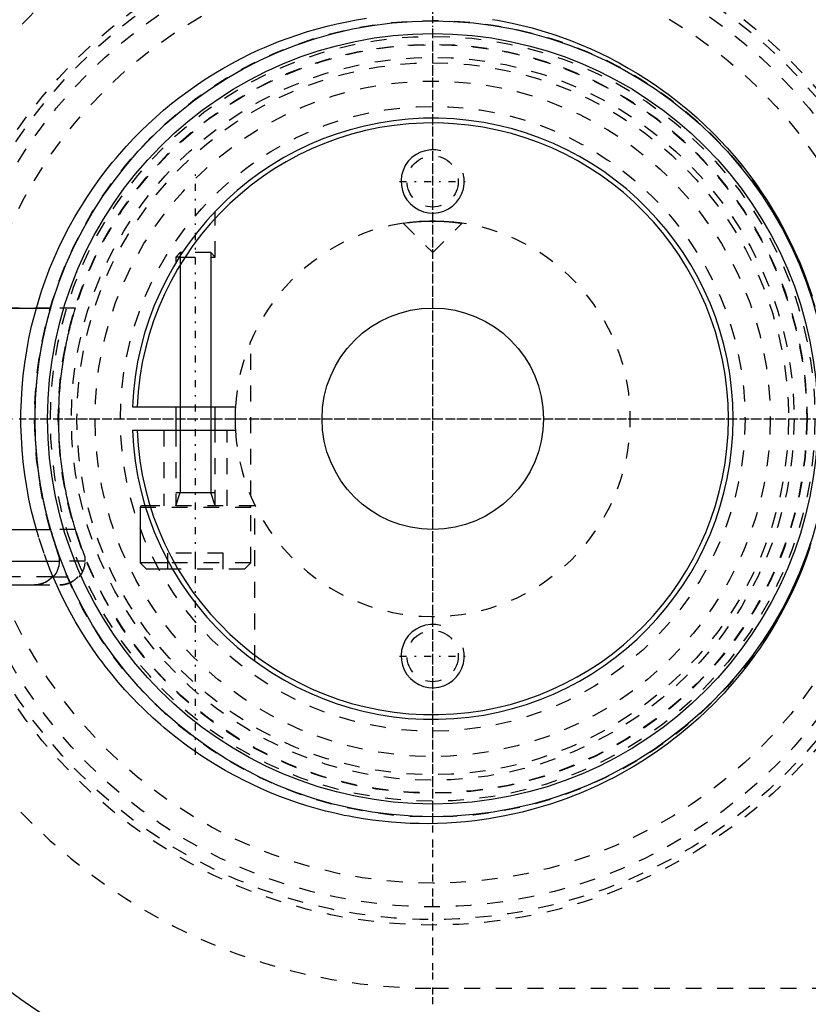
# Model space of a CAD drawing. Extents: x -1056 to 181, y -120 to 120.
# Tile 3 of 15: x -1026 to -976, y -37 to 25. Entities that reach past the tile are written whole.
import ezdxf

# ---------------------------------------------------------------- set-up
doc = ezdxf.new("R2010")
doc.units = 0
doc.linetypes.add('CENTER', pattern=[1.5, 0.45, -0.5, 0.05, -0.5])
doc.linetypes.add('DASHED', pattern=[2, 1, -1])
for name, color, linetype in [('AM_0', 7, 'CONTINUOUS'), ('AM_10', 7, 'CONTINUOUS'), ('AM_3', 7, 'DASHED'), ('AM_7', 7, 'CENTER')]:
    doc.layers.add(name, color=color, linetype=linetype)

msp = doc.modelspace()

# ---------------------------------------------------------------- linework, layer by layer
at = {"layer": 'AM_0', "color": 7, "linetype": 'CONTINUOUS'}
for p, q in [((-1015.974, 10.5), (-1016.25, 10.224)), ((-1016.25, 10.224), (-1016.25, 9.846)), ((-1016.015, 10.224), (-1016.25, 10.224)), ((-1015.836, 10.5), (-1015.974, 10.5)), ((-1033.65, 7), (-1024.156, 7)), ((-1018.985, 0.75), (-1012.477, 0.75)), ((-1016.25, 0.75), (-1016.25, -0.75)), ((-1013.75, -0.75), (-1013.75, 0.75)), ((-1012.477, -0.75), (-1018.985, -0.75)), ((-1018.5, -5.6), (-1018.5, -9.1)), ((-1018.156, -5.6), (-1018.5, -5.6)), ((-1018.187, -5.5), (-1018.4, -5.5)), ((-1034.1, -7), (-1024.156, -7)), ((-1023.6, -9), (-1023.6, -8.693)), ((-1034.1, -9), (-1023.6, -9)), ((-1018.5, -9.1), (-1018.1, -9.5)), ((-1016.68, -9.1), (-1018.5, -9.1)), ((-1016.455, -9.5), (-1018.1, -9.5)), ((-1032.49, -10.5), (-1025.172, -10.5)), ((-1024.066, -10), (-1023.982, -10))]:
    msp.add_line(p, q, dxfattribs=at)
for points in [[(-1025.21, -10.5, 0), (-1025.176, -10.5, 0), (-1025.106, -10.497, 0), (-1025.034, -10.49, 0), (-1024.998, -10.486, 0), (-1024.962, -10.48, 0), (-1024.889, -10.467, 0), (-1024.818, -10.451, 0), (-1024.748, -10.431, 0), (-1024.681, -10.409, 0), (-1024.616, -10.384, 0), (-1024.585, -10.371, 0), (-1024.553, -10.357, 0), (-1024.489, -10.325, 0), (-1024.426, -10.29, 0), (-1024.363, -10.252, 0), (-1024.303, -10.211, 0), (-1024.244, -10.167, 0), (-1024.216, -10.144, 0), (-1024.189, -10.121, 0), (-1024.138, -10.074, 0), (-1024.09, -10.026, 0), (-1024.066, -10, 0)], [(-1024.066, -10, 0), (-1024.083, -10.018, 0), (-1024.117, -10.054, 0), (-1024.153, -10.088, 0), (-1024.171, -10.105, 0), (-1024.19, -10.122, 0), (-1024.229, -10.155, 0), (-1024.27, -10.187, 0), (-1024.313, -10.218, 0), (-1024.357, -10.248, 0), (-1024.401, -10.276, 0), (-1024.424, -10.289, 0), (-1024.447, -10.302, 0), (-1024.492, -10.327, 0), (-1024.538, -10.35, 0), (-1024.584, -10.37, 0), (-1024.629, -10.389, 0), (-1024.675, -10.407, 0), (-1024.699, -10.415, 0), (-1024.723, -10.423, 0), (-1024.773, -10.438, 0), (-1024.823, -10.452, 0), (-1024.849, -10.458, 0)]]:
    msp.add_polyline3d(points, dxfattribs=at)
for radius in [45, 25.15, 24.35, 7]:
    msp.add_circle((-1000, 0), radius, dxfattribs=at)
for centre, radius, start, end in [((-1000, 0), 55.5, 97.25319, 160.91684), ((-1000, 0), 19, 182.26226, 177.73774), ((-1000, 0), 18.7, 182.29858, 177.70142), ((-1000, 0), 12.5, 176.56019, 180), ((-1000, 0), 12.5, 176.56019, 183.43981), ((-1018.4, -5.6), 0.1, 90, 180), ((-1025.1, -9), 1.5, 318.18969, 0), ((-1000, 0), 55.5, 199.08316, 262.74681)]:
    msp.add_arc(centre, radius, start, end, dxfattribs=at)
at = {"layer": 'AM_10', "color": 7, "linetype": 'CONTINUOUS'}
for p, q in [((-1015.974, 10.5), (-1015.974, -4.65)), ((-1014.026, 10.5), (-1014.026, -4.65)), ((-1016.25, -5.5), (-1015.974, -4.65)), ((-1016.25, -4.65), (-1013.75, -4.65)), ((-1013.75, -5.5), (-1014.026, -4.65))]:
    msp.add_line(p, q, dxfattribs=at)
for centre in [(-1000, 15), (-1000, -15)]:
    msp.add_arc(centre, 2, 75, 15, dxfattribs=at)
at = {"layer": 'AM_3', "color": 6, "linetype": 'DASHED'}
for p, q in [((-1013.75, 10.224), (-1013.75, 13.112)), ((-1000.462, 12.491), (-1000.277, 12.497)), ((-1000.277, 12.497), (-1000, 12.5)), ((-1001.861, 12.361), (-1001.587, 12.399)), ((-1001.861, 12.361), (-1000, 10.5)), ((-1000, 10.5), (-998.139, 12.361)), ((-1016.015, 10.224), (-1013.75, 10.224)), ((-1014.026, 10.5), (-1015.836, 10.5)), ((-1013.75, 10.224), (-1014.026, 10.5)), ((-1024.156, 7), (-1033.65, 7)), ((-1022.59, 7), (-1024.156, 7)), ((-1011.5, -4.899), (-1011.5, 4.899)), ((-1017, -0.75), (-1017, -5.5)), ((-1016.25, -0.75), (-1016.25, -5.5)), ((-1013.75, -5.5), (-1013.75, -0.75)), ((-1013, -5.5), (-1013, -0.75)), ((-1011.25, -5.5), (-1018.187, -5.5)), ((-1011.5, -5.6), (-1018.156, -5.6)), ((-1011.5, -9.1), (-1011.5, -5.6)), ((-1011.25, -15.311), (-1011.25, -5.5)), ((-1022.59, -7), (-1024.156, -7)), ((-1016.75, -9.5), (-1016.75, -8.5)), ((-1013.25, -8.5), (-1016.75, -8.5)), ((-1015, -9.5), (-1015, -8.5)), ((-1013.25, -9.5), (-1013.25, -8.5)), ((-1021.975, -9), (-1023.6, -9)), ((-1021.975, -9), (-1021.975, -8.742)), ((-1011.5, -9.1), (-1016.68, -9.1)), ((-1011.9, -9.5), (-1011.5, -9.1)), ((-1011.9, -9.5), (-1016.455, -9.5)), ((-1024.066, -10), (-1033.634, -10)), ((-1025.21, -10.5), (-1025.172, -10.5)), ((-1025.21, -10.5), (-1023.581, -10.5)), ((-1024.066, -10), (-1022.357, -10)), ((-1000, -36), (-901.327, -36))]:
    msp.add_line(p, q, dxfattribs=at)
for points in [[(-1025.063, 7.001, 0), (-1024.958, 7.36, 0), (-1024.733, 8.072, 0), (-1024.488, 8.776, 0), (-1024.358, 9.124, 0), (-1024.223, 9.469, 0), (-1023.939, 10.152, 0), (-1023.637, 10.824, 0), (-1023.318, 11.483, 0), (-1022.981, 12.129, 0), (-1022.629, 12.761, 0), (-1022.448, 13.072, 0), (-1022.262, 13.378, 0), (-1021.881, 13.98, 0), (-1021.488, 14.566, 0), (-1021.082, 15.134, 0), (-1020.666, 15.686, 0), (-1020.24, 16.219, 0), (-1020.024, 16.479, 0), (-1019.807, 16.734, 0), (-1019.366, 17.23, 0), (-1018.92, 17.708, 0), (-1018.692, 17.942, 0), (-1018.462, 18.173, 0), (-1017.992, 18.627, 0), (-1017.51, 19.07, 0), (-1017.264, 19.286, 0), (-1017.016, 19.5, 0), (-1016.511, 19.918, 0), (-1015.995, 20.323, 0), (-1015.468, 20.715, 0), (-1014.932, 21.094, 0), (-1014.386, 21.458, 0), (-1014.11, 21.635, 0), (-1013.832, 21.808, 0), (-1013.269, 22.144, 0), (-1012.698, 22.465, 0), (-1012.12, 22.771, 0), (-1011.535, 23.061, 0), (-1010.944, 23.336, 0), (-1010.647, 23.468, 0), (-1010.348, 23.596, 0), (-1009.746, 23.839, 0), (-1009.14, 24.067, 0), (-1008.529, 24.279, 0), (-1007.916, 24.475, 0), (-1007.299, 24.655, 0), (-1006.99, 24.739, 0), (-1006.68, 24.819, 0), (-1006.06, 24.967, 0), (-1005.438, 25.099, 0), (-1004.816, 25.215, 0), (-1004.195, 25.315, 0)], [(-996.218, 25.247, 0), (-995.906, 25.193, 0), (-995.593, 25.135, 0), (-994.967, 25.007, 0), (-994.341, 24.862, 0), (-993.715, 24.701, 0), (-993.09, 24.523, 0), (-992.467, 24.328, 0), (-992.157, 24.224, 0), (-991.847, 24.117, 0), (-991.23, 23.888, 0), (-990.616, 23.644, 0), (-990.007, 23.382, 0), (-989.404, 23.104, 0), (-988.806, 22.81, 0), (-988.509, 22.656, 0), (-988.214, 22.499, 0), (-987.63, 22.172, 0), (-987.053, 21.83, 0), (-986.484, 21.472, 0), (-985.925, 21.099, 0), (-985.375, 20.711, 0), (-985.104, 20.511, 0), (-984.835, 20.308, 0), (-984.306, 19.891, 0), (-983.788, 19.461, 0), (-983.282, 19.017, 0), (-982.788, 18.561, 0), (-982.307, 18.092, 0), (-982.071, 17.854, 0), (-981.839, 17.612, 0), (-981.385, 17.121, 0), (-980.939, 16.613, 0), (-980.5, 16.085, 0), (-980.07, 15.538, 0), (-979.65, 14.973, 0), (-979.444, 14.683, 0), (-979.242, 14.39, 0), (-978.845, 13.789, 0), (-978.463, 13.172, 0), (-978.277, 12.858, 0), (-978.095, 12.54, 0), (-977.743, 11.892, 0), (-977.408, 11.231, 0), (-977.247, 10.895, 0), (-977.09, 10.557, 0), (-976.791, 9.87, 0), (-976.512, 9.173, 0), (-976.252, 8.466, 0), (-976.012, 7.749, 0)], [(-1001.587, 12.399, 0), (-1001.567, 12.401, 0), (-1001.523, 12.407, 0), (-1001.477, 12.412, 0), (-1001.453, 12.415, 0), (-1001.428, 12.418, 0), (-1001.378, 12.424, 0), (-1001.326, 12.429, 0), (-1001.271, 12.435, 0), (-1001.213, 12.441, 0), (-1001.151, 12.447, 0), (-1001.12, 12.45, 0), (-1001.088, 12.453, 0), (-1001.021, 12.458, 0), (-1000.953, 12.464, 0), (-1000.882, 12.469, 0), (-1000.809, 12.474, 0), (-1000.734, 12.478, 0), (-1000.696, 12.481, 0), (-1000.658, 12.483, 0), (-1000.58, 12.487, 0), (-1000.501, 12.49, 0), (-1000.462, 12.491, 0)], [(-1000, 12.5, 0), (-999.986, 12.5, 0), (-999.959, 12.5, 0), (-999.932, 12.5, 0), (-999.919, 12.5, 0), (-999.905, 12.5, 0), (-999.878, 12.499, 0), (-999.85, 12.499, 0), (-999.823, 12.499, 0), (-999.795, 12.498, 0), (-999.768, 12.498, 0), (-999.754, 12.498, 0), (-999.74, 12.497, 0), (-999.713, 12.497, 0), (-999.685, 12.496, 0), (-999.658, 12.495, 0), (-999.63, 12.495, 0), (-999.603, 12.494, 0), (-999.589, 12.493, 0), (-999.576, 12.493, 0), (-999.548, 12.492, 0), (-999.521, 12.491, 0), (-999.507, 12.49, 0), (-999.494, 12.49, 0), (-999.467, 12.489, 0), (-999.44, 12.487, 0), (-999.427, 12.487, 0), (-999.413, 12.486, 0), (-999.387, 12.485, 0), (-999.36, 12.484, 0), (-999.334, 12.482, 0), (-999.307, 12.481, 0), (-999.281, 12.479, 0), (-999.269, 12.479, 0), (-999.256, 12.478, 0), (-999.23, 12.476, 0), (-999.205, 12.475, 0), (-999.179, 12.473, 0), (-999.154, 12.471, 0), (-999.129, 12.47, 0), (-999.117, 12.469, 0), (-999.105, 12.468, 0), (-999.081, 12.466, 0), (-999.056, 12.464, 0), (-999.033, 12.463, 0), (-999.009, 12.461, 0), (-998.986, 12.459, 0), (-998.974, 12.458, 0), (-998.963, 12.457, 0), (-998.94, 12.455, 0), (-998.918, 12.453, 0), (-998.895, 12.451, 0), (-998.874, 12.449, 0), (-998.852, 12.447, 0), (-998.842, 12.446, 0), (-998.831, 12.445, 0), (-998.81, 12.443, 0), (-998.79, 12.441, 0), (-998.769, 12.439, 0), (-998.75, 12.437, 0), (-998.73, 12.435, 0), (-998.72, 12.434, 0), (-998.711, 12.433, 0), (-998.692, 12.431, 0), (-998.674, 12.429, 0), (-998.665, 12.428, 0), (-998.656, 12.427, 0), (-998.638, 12.426, 0), (-998.62, 12.424, 0), (-998.611, 12.423, 0), (-998.603, 12.422, 0), (-998.586, 12.42, 0), (-998.569, 12.418, 0), (-998.552, 12.416, 0), (-998.535, 12.414, 0), (-998.519, 12.412, 0), (-998.511, 12.411, 0), (-998.503, 12.41, 0), (-998.488, 12.408, 0), (-998.472, 12.406, 0), (-998.457, 12.404, 0), (-998.442, 12.403, 0), (-998.428, 12.401, 0), (-998.421, 12.4, 0), (-998.414, 12.399, 0), (-998.4, 12.397, 0), (-998.386, 12.395, 0), (-998.373, 12.394, 0), (-998.36, 12.392, 0), (-998.347, 12.39, 0), (-998.341, 12.389, 0), (-998.335, 12.389, 0), (-998.323, 12.387, 0), (-998.312, 12.385, 0), (-998.3, 12.384, 0), (-998.29, 12.382, 0), (-998.279, 12.381, 0), (-998.274, 12.38, 0), (-998.269, 12.38, 0), (-998.259, 12.378, 0), (-998.25, 12.377, 0), (-998.241, 12.376, 0), (-998.232, 12.374, 0), (-998.224, 12.373, 0), (-998.22, 12.373, 0), (-998.216, 12.372, 0), (-998.209, 12.371, 0), (-998.202, 12.37, 0), (-998.198, 12.369, 0), (-998.195, 12.369, 0), (-998.189, 12.368, 0), (-998.183, 12.367, 0), (-998.18, 12.367, 0), (-998.177, 12.366, 0), (-998.172, 12.366, 0), (-998.167, 12.365, 0), (-998.163, 12.364, 0), (-998.159, 12.364, 0), (-998.155, 12.363, 0), (-998.154, 12.363, 0), (-998.152, 12.363, 0), (-998.149, 12.362, 0), (-998.147, 12.362, 0), (-998.145, 12.362, 0), (-998.143, 12.361, 0), (-998.141, 12.361, 0), (-998.141, 12.361, 0), (-998.14, 12.361, 0), (-998.14, 12.361, 0), (-998.139, 12.361, 0), (-998.139, 12.361, 0)], [(-1025.063, -7.001, 0), (-1025.169, -6.619, 0), (-1025.362, -5.85, 0), (-1025.532, -5.075, 0), (-1025.607, -4.686, 0), (-1025.677, -4.296, 0), (-1025.798, -3.514, 0), (-1025.894, -2.731, 0), (-1025.966, -1.947, 0), (-1026.014, -1.166, 0), (-1026.038, -0.387, 0), (-1026.041, 0, 0), (-1026.038, 0.387, 0), (-1026.014, 1.166, 0), (-1025.966, 1.947, 0), (-1025.894, 2.731, 0), (-1025.798, 3.514, 0), (-1025.677, 4.296, 0), (-1025.607, 4.686, 0), (-1025.532, 5.075, 0), (-1025.362, 5.85, 0), (-1025.169, 6.619, 0), (-1025.063, 7.001, 0)], [(-1024.156, -7, 0), (-1024.169, -6.957, 0), (-1024.195, -6.866, 0), (-1024.221, -6.772, 0), (-1024.234, -6.724, 0), (-1024.248, -6.676, 0), (-1024.275, -6.576, 0), (-1024.303, -6.474, 0), (-1024.33, -6.369, 0), (-1024.358, -6.261, 0), (-1024.386, -6.152, 0), (-1024.4, -6.096, 0), (-1024.414, -6.04, 0), (-1024.442, -5.926, 0), (-1024.47, -5.81, 0), (-1024.497, -5.692, 0), (-1024.525, -5.573, 0), (-1024.552, -5.452, 0), (-1024.565, -5.391, 0), (-1024.579, -5.329, 0), (-1024.606, -5.205, 0), (-1024.632, -5.079, 0), (-1024.645, -5.015, 0), (-1024.658, -4.951, 0), (-1024.683, -4.823, 0), (-1024.708, -4.693, 0), (-1024.721, -4.627, 0), (-1024.733, -4.561, 0), (-1024.757, -4.429, 0), (-1024.781, -4.295, 0), (-1024.803, -4.16, 0), (-1024.826, -4.025, 0), (-1024.848, -3.888, 0), (-1024.858, -3.819, 0), (-1024.869, -3.75, 0), (-1024.889, -3.611, 0), (-1024.909, -3.472, 0), (-1024.973, -2.979, 0), (-1025.06, -2.123, 0), (-1025.118, -1.263, 0), (-1025.147, -0.415, 0), (-1025.15, 0, 0), (-1025.147, 0.415, 0), (-1025.118, 1.263, 0), (-1025.06, 2.123, 0), (-1024.973, 2.979, 0), (-1024.909, 3.472, 0), (-1024.889, 3.611, 0), (-1024.869, 3.75, 0), (-1024.858, 3.819, 0), (-1024.848, 3.888, 0), (-1024.826, 4.025, 0), (-1024.803, 4.16, 0), (-1024.781, 4.295, 0), (-1024.757, 4.429, 0), (-1024.733, 4.561, 0), (-1024.721, 4.627, 0), (-1024.708, 4.693, 0), (-1024.683, 4.823, 0), (-1024.658, 4.951, 0), (-1024.645, 5.015, 0), (-1024.632, 5.079, 0), (-1024.606, 5.205, 0), (-1024.579, 5.329, 0), (-1024.565, 5.391, 0), (-1024.552, 5.452, 0), (-1024.525, 5.573, 0), (-1024.497, 5.692, 0), (-1024.47, 5.81, 0), (-1024.442, 5.926, 0), (-1024.414, 6.04, 0), (-1024.4, 6.096, 0), (-1024.386, 6.152, 0), (-1024.358, 6.261, 0), (-1024.33, 6.369, 0), (-1024.303, 6.474, 0), (-1024.275, 6.576, 0), (-1024.248, 6.676, 0), (-1024.234, 6.724, 0), (-1024.221, 6.772, 0), (-1024.195, 6.866, 0), (-1024.169, 6.957, 0), (-1024.156, 7, 0)], [(-1022.59, -7, 0), (-1022.592, -6.995, 0), (-1022.595, -6.985, 0), (-1022.598, -6.975, 0), (-1022.6, -6.97, 0), (-1022.601, -6.965, 0), (-1022.605, -6.954, 0), (-1022.608, -6.943, 0), (-1022.612, -6.931, 0), (-1022.615, -6.92, 0), (-1022.619, -6.908, 0), (-1022.621, -6.902, 0), (-1022.622, -6.895, 0), (-1022.626, -6.883, 0), (-1022.63, -6.87, 0), (-1022.644, -6.824, 0), (-1022.657, -6.782, 0), (-1022.67, -6.738, 0), (-1022.697, -6.646, 0), (-1022.725, -6.55, 0), (-1022.753, -6.452, 0), (-1022.782, -6.35, 0), (-1022.811, -6.245, 0), (-1022.825, -6.192, 0), (-1022.84, -6.138, 0), (-1022.869, -6.027, 0), (-1022.899, -5.914, 0), (-1022.928, -5.799, 0), (-1022.957, -5.682, 0), (-1022.987, -5.562, 0), (-1023.001, -5.502, 0), (-1023.016, -5.441, 0), (-1023.044, -5.317, 0), (-1023.073, -5.192, 0), (-1023.087, -5.129, 0), (-1023.101, -5.065, 0), (-1023.129, -4.936, 0), (-1023.157, -4.806, 0), (-1023.17, -4.74, 0), (-1023.184, -4.674, 0), (-1023.21, -4.54, 0), (-1023.236, -4.405, 0), (-1023.261, -4.269, 0), (-1023.286, -4.132, 0), (-1023.31, -3.993, 0), (-1023.322, -3.923, 0), (-1023.334, -3.853, 0), (-1023.357, -3.712, 0), (-1023.379, -3.57, 0), (-1023.4, -3.428, 0), (-1023.421, -3.284, 0), (-1023.441, -3.139, 0), (-1023.45, -3.067, 0), (-1023.46, -2.994, 0), (-1023.478, -2.849, 0), (-1023.495, -2.702, 0), (-1023.549, -2.188, 0), (-1023.614, -1.303, 0), (-1023.646, -0.428, 0), (-1023.65, 0, 0), (-1023.646, 0.428, 0), (-1023.614, 1.303, 0), (-1023.549, 2.188, 0), (-1023.495, 2.702, 0), (-1023.478, 2.849, 0), (-1023.46, 2.994, 0), (-1023.45, 3.067, 0), (-1023.441, 3.139, 0), (-1023.421, 3.284, 0), (-1023.4, 3.428, 0), (-1023.379, 3.57, 0), (-1023.357, 3.712, 0), (-1023.334, 3.853, 0), (-1023.322, 3.923, 0), (-1023.31, 3.993, 0), (-1023.286, 4.132, 0), (-1023.261, 4.269, 0), (-1023.236, 4.405, 0), (-1023.21, 4.54, 0), (-1023.184, 4.674, 0), (-1023.17, 4.74, 0), (-1023.157, 4.806, 0), (-1023.129, 4.936, 0), (-1023.101, 5.065, 0), (-1023.087, 5.129, 0), (-1023.073, 5.192, 0), (-1023.044, 5.317, 0), (-1023.016, 5.441, 0), (-1023.001, 5.502, 0), (-1022.987, 5.562, 0), (-1022.957, 5.682, 0), (-1022.928, 5.799, 0), (-1022.899, 5.914, 0), (-1022.869, 6.027, 0), (-1022.84, 6.138, 0), (-1022.825, 6.192, 0), (-1022.811, 6.245, 0), (-1022.782, 6.35, 0), (-1022.753, 6.452, 0), (-1022.725, 6.55, 0), (-1022.697, 6.646, 0), (-1022.67, 6.738, 0), (-1022.657, 6.782, 0), (-1022.644, 6.824, 0), (-1022.63, 6.87, 0), (-1022.626, 6.883, 0), (-1022.622, 6.895, 0), (-1022.621, 6.902, 0), (-1022.619, 6.908, 0), (-1022.615, 6.92, 0), (-1022.612, 6.931, 0), (-1022.608, 6.943, 0), (-1022.605, 6.954, 0), (-1022.601, 6.965, 0), (-1022.6, 6.97, 0), (-1022.598, 6.975, 0), (-1022.595, 6.985, 0), (-1022.592, 6.995, 0), (-1022.59, 7, 0)], [(-1024.003, -10.003, 0), (-1024.204, -9.516, 0), (-1024.578, -8.524, 0), (-1024.912, -7.513, 0), (-1025.063, -7.001, 0)], [(-1023.6, -8.693, 0), (-1023.6, -8.693, 0), (-1023.6, -8.692, 0), (-1023.6, -8.691, 0), (-1023.601, -8.691, 0), (-1023.601, -8.69, 0), (-1023.601, -8.689, 0), (-1023.602, -8.687, 0), (-1023.603, -8.684, 0), (-1023.604, -8.681, 0), (-1023.605, -8.678, 0), (-1023.606, -8.676, 0), (-1023.607, -8.675, 0), (-1023.608, -8.671, 0), (-1023.61, -8.666, 0), (-1023.612, -8.661, 0), (-1023.614, -8.656, 0), (-1023.616, -8.65, 0), (-1023.617, -8.647, 0), (-1023.618, -8.644, 0), (-1023.62, -8.637, 0), (-1023.623, -8.63, 0), (-1023.624, -8.627, 0), (-1023.626, -8.623, 0), (-1023.628, -8.615, 0), (-1023.631, -8.607, 0), (-1023.633, -8.603, 0), (-1023.635, -8.598, 0), (-1023.638, -8.589, 0), (-1023.641, -8.58, 0), (-1023.645, -8.57, 0), (-1023.648, -8.56, 0), (-1023.652, -8.55, 0), (-1023.654, -8.545, 0), (-1023.656, -8.539, 0), (-1023.66, -8.528, 0), (-1023.664, -8.517, 0), (-1023.668, -8.505, 0), (-1023.673, -8.493, 0), (-1023.677, -8.48, 0), (-1023.679, -8.474, 0), (-1023.682, -8.468, 0), (-1023.686, -8.455, 0), (-1023.691, -8.441, 0), (-1023.708, -8.393, 0), (-1023.74, -8.304, 0), (-1023.772, -8.21, 0), (-1023.789, -8.16, 0), (-1023.807, -8.108, 0), (-1023.844, -8, 0), (-1023.882, -7.884, 0), (-1023.923, -7.761, 0), (-1023.964, -7.633, 0), (-1024.006, -7.499, 0), (-1024.027, -7.431, 0), (-1024.049, -7.361, 0), (-1024.092, -7.219, 0), (-1024.135, -7.074, 0), (-1024.156, -7, 0)], [(-1021.975, -8.742, 0), (-1021.975, -8.742, 0), (-1021.975, -8.742, 0), (-1021.975, -8.741, 0), (-1021.976, -8.74, 0), (-1021.976, -8.74, 0), (-1021.977, -8.738, 0), (-1021.977, -8.736, 0), (-1021.978, -8.734, 0), (-1021.979, -8.731, 0), (-1021.981, -8.728, 0), (-1021.981, -8.726, 0), (-1021.982, -8.724, 0), (-1021.984, -8.72, 0), (-1021.986, -8.715, 0), (-1021.988, -8.71, 0), (-1021.99, -8.705, 0), (-1021.992, -8.699, 0), (-1021.993, -8.696, 0), (-1021.994, -8.693, 0), (-1021.997, -8.686, 0), (-1022, -8.679, 0), (-1022.001, -8.676, 0), (-1022.003, -8.672, 0), (-1022.006, -8.664, 0), (-1022.009, -8.656, 0), (-1022.011, -8.652, 0), (-1022.012, -8.647, 0), (-1022.016, -8.638, 0), (-1022.02, -8.629, 0), (-1022.024, -8.619, 0), (-1022.027, -8.609, 0), (-1022.032, -8.598, 0), (-1022.034, -8.593, 0), (-1022.036, -8.587, 0), (-1022.04, -8.576, 0), (-1022.045, -8.565, 0), (-1022.049, -8.553, 0), (-1022.054, -8.54, 0), (-1022.059, -8.528, 0), (-1022.061, -8.521, 0), (-1022.064, -8.515, 0), (-1022.069, -8.502, 0), (-1022.074, -8.488, 0), (-1022.093, -8.439, 0), (-1022.127, -8.348, 0), (-1022.164, -8.252, 0), (-1022.183, -8.201, 0), (-1022.202, -8.148, 0), (-1022.243, -8.036, 0), (-1022.286, -7.917, 0), (-1022.33, -7.79, 0), (-1022.376, -7.658, 0), (-1022.423, -7.519, 0), (-1022.446, -7.448, 0), (-1022.47, -7.376, 0), (-1022.518, -7.228, 0), (-1022.566, -7.077, 0), (-1022.59, -7, 0)], [(-976.14, -8.14, 0), (-976.38, -8.824, 0), (-976.639, -9.499, 0), (-976.916, -10.164, 0), (-977.061, -10.492, 0), (-977.21, -10.818, 0), (-977.522, -11.461, 0), (-977.849, -12.092, 0), (-978.018, -12.403, 0), (-978.191, -12.71, 0), (-978.548, -13.314, 0), (-978.919, -13.903, 0), (-979.108, -14.192, 0), (-979.301, -14.477, 0), (-979.695, -15.035, 0), (-980.099, -15.576, 0), (-980.513, -16.101, 0), (-980.934, -16.607, 0), (-981.362, -17.096, 0), (-981.578, -17.334, 0), (-981.797, -17.569, 0), (-982.245, -18.031, 0), (-982.705, -18.482, 0), (-983.177, -18.923, 0), (-983.661, -19.352, 0), (-984.155, -19.769, 0), (-984.406, -19.972, 0), (-984.66, -20.173, 0), (-985.175, -20.564, 0), (-985.7, -20.943, 0), (-986.233, -21.307, 0), (-986.775, -21.658, 0), (-987.325, -21.994, 0), (-987.603, -22.157, 0), (-987.883, -22.316, 0), (-988.447, -22.624, 0), (-989.017, -22.916, 0), (-989.594, -23.194, 0), (-990.175, -23.456, 0), (-990.761, -23.703, 0), (-991.055, -23.821, 0), (-991.351, -23.935, 0), (-991.944, -24.151, 0), (-992.54, -24.352, 0), (-993.139, -24.537, 0), (-993.739, -24.707, 0), (-994.34, -24.862, 0), (-994.641, -24.933, 0), (-994.942, -25.001, 0), (-995.543, -25.125, 0), (-996.143, -25.234, 0), (-996.443, -25.283, 0), (-996.742, -25.328, 0), (-997.338, -25.408, 0), (-997.932, -25.473, 0), (-998.228, -25.5, 0), (-998.523, -25.523, 0), (-999.109, -25.56, 0), (-999.69, -25.584, 0), (-1000.267, -25.594, 0), (-1000.848, -25.591, 0), (-1001.432, -25.574, 0), (-1001.726, -25.561, 0), (-1002.02, -25.544, 0), (-1002.611, -25.501, 0), (-1003.205, -25.443, 0), (-1003.8, -25.371, 0), (-1004.396, -25.285, 0), (-1004.993, -25.184, 0), (-1005.292, -25.128, 0), (-1005.591, -25.068, 0), (-1006.187, -24.938, 0), (-1006.783, -24.793, 0), (-1007.377, -24.633, 0), (-1007.969, -24.459, 0), (-1008.558, -24.27, 0), (-1008.852, -24.169, 0), (-1009.144, -24.066, 0), (-1009.727, -23.847, 0), (-1010.305, -23.614, 0), (-1010.878, -23.366, 0), (-1011.447, -23.104, 0), (-1012.009, -22.827, 0), (-1012.288, -22.684, 0), (-1012.566, -22.537, 0), (-1013.116, -22.232, 0), (-1013.658, -21.914, 0), (-1014.194, -21.582, 0), (-1014.721, -21.237, 0), (-1015.24, -20.879, 0), (-1015.496, -20.695, 0), (-1015.749, -20.509, 0), (-1016.25, -20.126, 0), (-1016.741, -19.73, 0), (-1016.982, -19.529, 0), (-1017.221, -19.324, 0), (-1017.691, -18.906, 0), (-1018.15, -18.477, 0), (-1018.375, -18.258, 0), (-1018.598, -18.037, 0), (-1019.034, -17.588, 0), (-1019.461, -17.125, 0), (-1019.883, -16.645, 0), (-1020.299, -16.148, 0), (-1020.706, -15.634, 0), (-1020.907, -15.37, 0), (-1021.105, -15.103, 0), (-1021.494, -14.556, 0), (-1021.872, -13.994, 0), (-1022.239, -13.416, 0), (-1022.592, -12.825, 0), (-1022.932, -12.22, 0), (-1023.097, -11.912, 0), (-1023.258, -11.601, 0), (-1023.568, -10.971, 0), (-1023.862, -10.328, 0), (-1024.003, -10.003, 0)], [(-1024.337, -10.234, 0), (-1024.358, -10.248, 0), (-1024.4, -10.275, 0), (-1024.444, -10.301, 0), (-1024.466, -10.313, 0), (-1024.488, -10.324, 0), (-1024.531, -10.346, 0), (-1024.575, -10.367, 0), (-1024.618, -10.385, 0), (-1024.662, -10.402, 0), (-1024.708, -10.418, 0), (-1024.731, -10.426, 0), (-1024.755, -10.433, 0), (-1024.803, -10.447, 0), (-1024.851, -10.459, 0), (-1024.901, -10.47, 0), (-1024.951, -10.479, 0), (-1025, -10.486, 0), (-1025.025, -10.489, 0), (-1025.05, -10.492, 0), (-1025.099, -10.496, 0), (-1025.148, -10.499, 0), (-1025.172, -10.5, 0)], [(-1024.849, -10.458, 0), (-1024.858, -10.46, 0), (-1024.876, -10.464, 0), (-1024.894, -10.468, 0), (-1024.903, -10.47, 0), (-1024.912, -10.472, 0), (-1024.93, -10.475, 0), (-1024.948, -10.478, 0), (-1025.012, -10.488, 0), (-1025.119, -10.497, 0), (-1025.172, -10.5, 0)], [(-1024.066, -10, 0), (-1024.073, -10.007, 0), (-1024.086, -10.022, 0), (-1024.099, -10.036, 0), (-1024.106, -10.043, 0), (-1024.113, -10.049, 0), (-1024.126, -10.063, 0), (-1024.14, -10.076, 0), (-1024.154, -10.089, 0), (-1024.169, -10.103, 0), (-1024.183, -10.116, 0), (-1024.191, -10.122, 0), (-1024.199, -10.129, 0), (-1024.214, -10.142, 0), (-1024.229, -10.155, 0), (-1024.245, -10.167, 0), (-1024.261, -10.18, 0), (-1024.278, -10.192, 0), (-1024.286, -10.199, 0), (-1024.294, -10.205, 0), (-1024.311, -10.217, 0), (-1024.328, -10.228, 0), (-1024.337, -10.234, 0)], [(-1023.581, -10.5, 0), (-1023.563, -10.5, 0), (-1023.526, -10.499, 0), (-1023.489, -10.497, 0), (-1023.47, -10.496, 0), (-1023.451, -10.495, 0), (-1023.413, -10.491, 0), (-1023.375, -10.486, 0), (-1023.336, -10.481, 0), (-1023.298, -10.474, 0), (-1023.259, -10.467, 0), (-1023.24, -10.463, 0), (-1023.221, -10.458, 0), (-1023.183, -10.449, 0), (-1023.146, -10.439, 0), (-1023.109, -10.428, 0), (-1023.073, -10.416, 0), (-1023.038, -10.403, 0), (-1023.021, -10.397, 0), (-1023.004, -10.39, 0), (-1022.971, -10.377, 0), (-1022.937, -10.362, 0), (-1022.92, -10.354, 0)], [(-1023.302, -10.475, 0), (-1023.349, -10.483, 0), (-1023.444, -10.494, 0), (-1023.536, -10.499, 0), (-1023.581, -10.5, 0)], [(-1022.92, -10.354, 0), (-1022.93, -10.359, 0), (-1022.95, -10.368, 0), (-1022.97, -10.376, 0), (-1022.98, -10.38, 0), (-1022.989, -10.384, 0), (-1023.009, -10.392, 0), (-1023.029, -10.4, 0), (-1023.05, -10.408, 0), (-1023.07, -10.415, 0), (-1023.092, -10.422, 0), (-1023.102, -10.425, 0), (-1023.113, -10.429, 0), (-1023.134, -10.435, 0), (-1023.156, -10.442, 0), (-1023.178, -10.448, 0), (-1023.2, -10.453, 0), (-1023.223, -10.459, 0), (-1023.234, -10.461, 0), (-1023.245, -10.464, 0), (-1023.268, -10.469, 0), (-1023.29, -10.473, 0), (-1023.302, -10.475, 0)], [(-1022.92, -10.354, 0), (-1022.905, -10.347, 0), (-1022.875, -10.332, 0), (-1022.846, -10.317, 0), (-1022.831, -10.309, 0), (-1022.816, -10.3, 0), (-1022.786, -10.283, 0), (-1022.757, -10.266, 0), (-1022.728, -10.247, 0), (-1022.7, -10.228, 0), (-1022.672, -10.208, 0), (-1022.658, -10.198, 0), (-1022.644, -10.188, 0), (-1022.617, -10.167, 0), (-1022.591, -10.146, 0), (-1022.566, -10.124, 0), (-1022.541, -10.102, 0), (-1022.517, -10.08, 0), (-1022.506, -10.069, 0), (-1022.494, -10.058, 0), (-1022.472, -10.036, 0), (-1022.45, -10.012, 0), (-1022.439, -10, 0)], [(-1022.468, -10.031, 0), (-1022.478, -10.042, 0), (-1022.499, -10.063, 0), (-1022.521, -10.083, 0), (-1022.532, -10.094, 0), (-1022.543, -10.104, 0), (-1022.566, -10.124, 0), (-1022.589, -10.144, 0), (-1022.613, -10.164, 0), (-1022.638, -10.183, 0), (-1022.663, -10.202, 0), (-1022.676, -10.211, 0), (-1022.689, -10.221, 0), (-1022.715, -10.239, 0), (-1022.742, -10.256, 0), (-1022.769, -10.273, 0), (-1022.796, -10.289, 0), (-1022.824, -10.305, 0), (-1022.837, -10.312, 0), (-1022.851, -10.32, 0), (-1022.879, -10.334, 0), (-1022.906, -10.348, 0), (-1022.92, -10.354, 0)], [(-1022.439, -10, 0), (-1022.444, -10.005, 0), (-1022.453, -10.016, 0), (-1022.463, -10.026, 0), (-1022.468, -10.031, 0)]]:
    msp.add_polyline3d(points, dxfattribs=at)
for centre, radius in [((-1000, 0), 32), ((-1000, 0), 31.65), ((-1000, 0), 30.85), ((-1000, 0), 29.35), ((-1000, 0), 25.175), ((-1000, 0), 24.175), ((-1000, 0), 23.675), ((-1000, 0), 23.65), ((-1000, 0), 22.85), ((-1000, 0), 22.5), ((-1000, 0), 21.35), ((-1000, 0), 19.75), ((-1000, 0), 19.75), ((-1000, 15), 1.621), ((-1000, -15), 1.621)]:
    msp.add_circle(centre, radius, dxfattribs=at)
for centre, radius, start, end in [((-1000, 0), 50, 90, 270), ((-1000, 0), 36, 90, 270), ((-1000, 0), 12.5, 183.43981, 180), ((-1011.6, -5.6), 0.1, 0, 90), ((-1023.475, -9), 1.5, 318.18969, 0)]:
    msp.add_arc(centre, radius, start, end, dxfattribs=at)
at = {"layer": 'AM_7', "color": 4, "linetype": 'CENTER'}
for p, q in [((-1000, -52.5), (-1000, 52.5)), ((-1000, -47.25), (-1000, 47.25)), ((-1000, -33.233), (-1000, 33.232)), ((-1000, -25.384), (-1000, 25.384)), ((-1000, -24.832), (-1000, 24.832)), ((-1000, -20.737), (-1000, 20.737)), ((-1015, -21.25), (-1015, 15.5)), ((-1002.1, 15), (-997.9, 15)), ((-1052.5, 0), (-947.5, 0)), ((-1047.25, 0), (-952.75, 0)), ((-1025.384, 0), (-974.616, 0)), ((-1024.832, 0), (-975.168, 0)), ((-1020.737, 0), (-979.263, 0)), ((-1033.233, 0), (-966.767, 0)), ((-1002.1, -15), (-997.9, -15))]:
    msp.add_line(p, q, dxfattribs=at)

doc.saveas('drawing.dxf')
